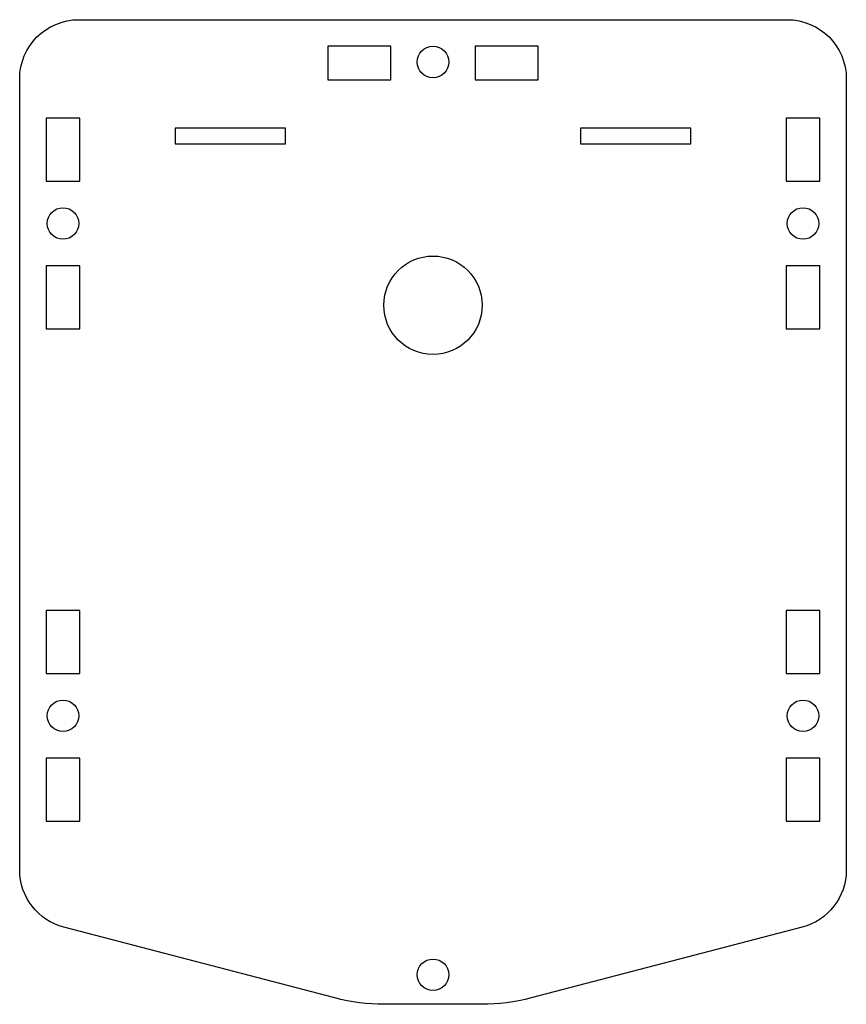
# Model space of a CAD drawing. Header units: millimetres. Extents: x -42 to 42, y -94 to 6.
import ezdxf

# ---------------------------------------------------------------- set-up
doc = ezdxf.new("R2010")
doc.units = ezdxf.units.MM
doc.layers.get('0').update_dxf_attribs({"linetype": 'CONTINUOUS'})

msp = doc.modelspace()

# ---------------------------------------------------------------- linework, layer by layer
msp.add_lwpolyline([(-42, 0, -0.41421), (-36, 6), (36, 6, -0.41421), (42, 0), (42, -80.36, -0.3413), (37.51, -86.17), (9.98, -93.35, -0.06388), (4.93, -94), (-4.93, -94, -0.06388), (-9.98, -93.35), (-37.51, -86.17, -0.3413), (-42, -80.36)], format="xyb", close=True)
for points in [[(-4.3, 3.3), (-10.7, 3.3), (-10.7, -0.1), (-4.3, -0.1)], [(10.7, 3.3), (4.3, 3.3), (4.3, -0.1), (10.7, -0.1)], [(-35.9, -4), (-39.3, -4), (-39.3, -10.4), (-35.9, -10.4)], [(39.3, -4), (35.9, -4), (35.9, -10.4), (39.3, -10.4)], [(-15, -5), (-26.2, -5), (-26.2, -6.6), (-15, -6.6)], [(26.2, -5), (15, -5), (15, -6.6), (26.2, -6.6)], [(-35.9, -19), (-39.3, -19), (-39.3, -25.4), (-35.9, -25.4)], [(39.3, -19), (35.9, -19), (35.9, -25.4), (39.3, -25.4)], [(-35.9, -54), (-39.3, -54), (-39.3, -60.4), (-35.9, -60.4)], [(39.3, -54), (35.9, -54), (35.9, -60.4), (39.3, -60.4)], [(-35.9, -69), (-39.3, -69), (-39.3, -75.4), (-35.9, -75.4)], [(39.3, -69), (35.9, -69), (35.9, -75.4), (39.3, -75.4)]]:
    msp.add_lwpolyline(points, close=True)
for centre, radius in [((0, 1.7), 1.6), ((-37.6, -14.7), 1.6), ((37.6, -14.7), 1.6), ((0, -23), 5), ((-37.6, -64.7), 1.6), ((37.6, -64.7), 1.6), ((0, -91), 1.6)]:
    msp.add_circle(centre, radius)

doc.saveas('drawing.dxf')
